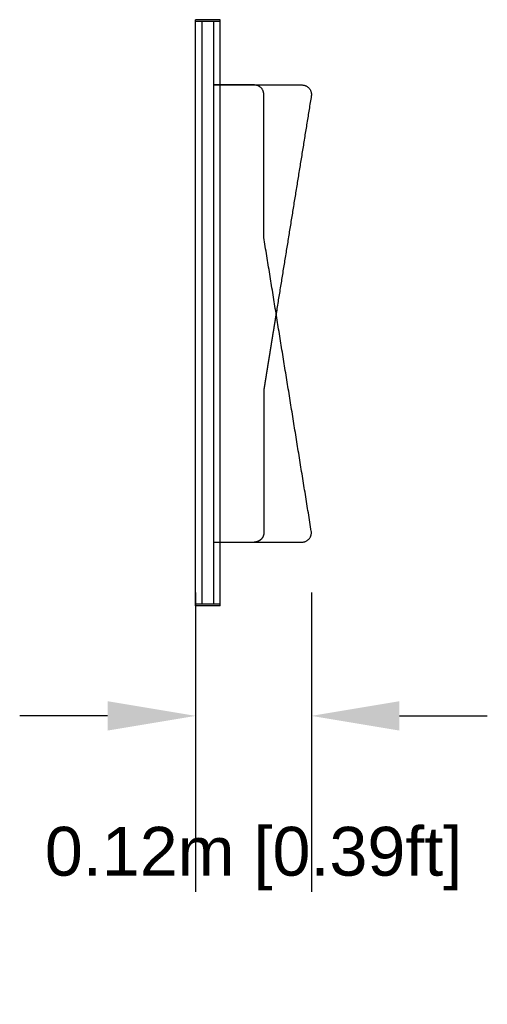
# Model space of a CAD drawing. Header units: millimetres. Extents: x 2907.23 to 2910.95, y 1935.31 to 1939.83.
# Tile 2 of 5: x 2910.19 to 2910.67, y 1935.31 to 1936.32. Entities that reach past the tile are written whole.
import ezdxf

# ---------------------------------------------------------------- set-up
doc = ezdxf.new("R2010")
doc.units = ezdxf.units.MM
doc.linetypes.add('Oculta', pattern=[0.4, 0.2, -0.2])
doc.layers.add('Make2D$Oculto$Curvas', color=7, linetype='Oculta', true_color=0x8c8c8c)
doc.layers.add('Make2D$Visible$Curvas', color=7, linetype='Continuous', true_color=0x000000)
doc.styles.get("Standard").update_dxf_attribs({"font": 'arial.ttf'})
doc.dimstyles.get("Standard").update_dxf_attribs({"dimtxt": 0.18, "dimasz": 0.18, "dimexe": 0.18, "dimexo": 0.0625, "dimgap": 0.09, "dimtad": 0, "dimtih": 1, "dimtoh": 1, "dimdec": 4, "dimzin": 0, "dimdsep": 46, "dimtxsty": 'Standard', "dimcen": 0.09, "dimadec": 0, "dimazin": 0, "dimtfac": 1, "dimtdec": 4, "dimtofl": 0, "dimtmove": 0, "dimatfit": 3, "dimfxl": 1, "dimtolj": 1, "dimtzin": 0, "dimarcsym": 0})

# ---------------------------------------------------------------- blocks, each defined once
blk = doc.blocks.new('Plunge_1.20x0.60_lateral')
at = {"layer": 'Make2D$Oculto$Curvas', "color": 18, "lineweight": -3, "true_color": 0x000000}
for points in [[(2909.9389, 1936.3167), (2909.9515, 1936.3167), (2909.9642, 1936.3167)], [(2909.9456, 1936.2534), (2909.9423, 1936.2534), (2909.9389, 1936.2534)], [(2909.8944, 1936.0974), (2909.8944, 1936.1706), (2909.8944, 1936.2438)], [(2909.8818, 1936.0194), (2909.8881, 1936.0584), (2909.8944, 1936.0974)], [(2909.9456, 1935.7855), (2909.925, 1935.7855), (2909.9044, 1935.7855)], [(2909.9456, 1935.7855), (2909.925, 1935.7855), (2909.9044, 1935.7855)], [(2909.9456, 1935.7855), (2909.925, 1935.7855), (2909.9044, 1935.7855)], [(2909.9456, 1935.7855), (2909.925, 1935.7855), (2909.9044, 1935.7855)], [(2909.9456, 1935.7855), (2909.925, 1935.7855), (2909.9044, 1935.7855)], [(2909.9456, 1935.7855), (2909.925, 1935.7855), (2909.9044, 1935.7855)], [(2909.9456, 1935.7855), (2909.925, 1935.7855), (2909.9044, 1935.7855)], [(2909.9389, 1935.7855), (2909.9423, 1935.7855), (2909.9456, 1935.7855)], [(2909.9389, 1935.7207), (2909.9515, 1935.7207), (2909.9642, 1935.7207)]]:
    blk.add_open_spline(points, degree=2, dxfattribs=at)
at = {"layer": 'Make2D$Oculto$Curvas', "color": 18, "linetype": 'Continuous', "lineweight": -3, "true_color": 0x000000}
for points in [[(2909.9456, 1936.3167), (2909.9456, 1936.0187), (2909.9456, 1935.7207)], [(2909.9575, 1936.3167), (2909.9575, 1936.0187), (2909.9575, 1935.7207)]]:
    blk.add_open_spline(points, degree=2, dxfattribs=at)
at = {"layer": 'Make2D$Oculto$Curvas', "color": 18, "lineweight": -3, "true_color": 0x000000}
blk.add_rational_spline([(2909.8944, 1936.2438), (2909.8944, 1936.2534), (2909.9043, 1936.2534)], [1, 0.707384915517, 0.999444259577], degree=2, dxfattribs=at)
at = {"layer": 'Make2D$Visible$Curvas', "color": 18, "lineweight": -3, "true_color": 0x000000}
for points in [[(2909.9389, 1936.3187), (2909.9515, 1936.3187), (2909.9642, 1936.3187)], [(2909.9389, 1936.3187), (2909.9389, 1936.0187), (2909.9389, 1935.7187)], [(2909.9642, 1936.3187), (2909.9642, 1936.0187), (2909.9642, 1935.7187)], [(2909.9389, 1936.2534), (2909.8972, 1936.2534), (2909.8556, 1936.2534)], [(2909.8458, 1936.2423), (2909.8701, 1936.0919), (2909.8944, 1935.9415)], [(2909.8458, 1935.7966), (2909.8638, 1935.908), (2909.8818, 1936.0194)], [(2909.8944, 1935.9415), (2909.8944, 1935.8683), (2909.8944, 1935.7951)], [(2909.9043, 1935.7855), (2909.88, 1935.7855), (2909.8556, 1935.7855)], [(2909.9044, 1935.7855), (2909.9216, 1935.7855), (2909.9389, 1935.7855)], [(2909.9389, 1935.7187), (2909.9515, 1935.7187), (2909.9642, 1935.7187)]]:
    blk.add_open_spline(points, degree=2, dxfattribs=at)
for points, weights in [([(2909.8556, 1936.2534), (2909.844, 1936.2534), (2909.8458, 1936.2423)], [1, 0.650277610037, 1]), ([(2909.8556, 1935.7855), (2909.844, 1935.7855), (2909.8458, 1935.7966)], [1, 0.650277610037, 1]), ([(2909.8944, 1935.7951), (2909.8944, 1935.7855), (2909.9044, 1935.7855)], [1, 0.707106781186, 1])]:
    blk.add_rational_spline(points, weights, degree=2, dxfattribs=at)
blk = doc.blocks.new('*D19')
at = {"color": 0, "lineweight": -2, "transparency": 16777216}
for p, q in [((2910.3728, 1935.7324), (2910.3728, 1935.4262)), ((2910.4913, 1935.7324), (2910.4913, 1935.4262)), ((2910.2828, 1935.6062), (2910.1928, 1935.6062)), ((2910.5813, 1935.6062), (2910.6713, 1935.6062))]:
    blk.add_line(p, q, dxfattribs=at)
at = {"color": 0, "transparency": 16777216}
for points in [[(2910.2828, 1935.6212), (2910.2828, 1935.5912), (2910.3728, 1935.6062)], [(2910.5813, 1935.6212), (2910.5813, 1935.5912), (2910.4913, 1935.6062)]]:
    blk.add_solid(points, dxfattribs=at)
at = {"layer": 'Defpoints', "color": 0, "transparency": 16777216}
for p in [(2910.3728, 1935.7949), (2910.4913, 1935.7949), (2910.3728, 1935.6062)]:
    blk.add_point(p, dxfattribs=at)
at = {"color": 0, "transparency": 16777216, "insert": (2910.4321, 1935.4601), "char_height": 0.1, "attachment_point": 5}
blk.add_mtext('\\A1;{\\H0.5x;0.12m [0.39ft]}', dxfattribs=at)

msp = doc.modelspace()

# ---------------------------------------------------------------- block references
at = {"rotation": 180}
msp.add_blockref('Plunge_1.20x0.60_lateral', (5820.337, 3872.0374), dxfattribs=at)

# ---------------------------------------------------------------- dimensions: what is measured, and where the dimension line sits
dim = msp.add_linear_dim(base=(2910.3728, 1935.6062), p1=(2910.4913, 1935.7949), p2=(2910.3728, 1935.7949), text='{\\H0.5x;<>}', dimstyle='Standard', override={"dimtxt": 0.1, "dimasz": 0.09, "dimdec": 2, "dimpost": '<>m', "dimtmove": 2})
dim.commit()
dim.dimension.update_dxf_attribs({"geometry": '*D19', "text_midpoint": (2910.4321, 1935.4601), "dimtype": 160})

doc.saveas('drawing.dxf')
